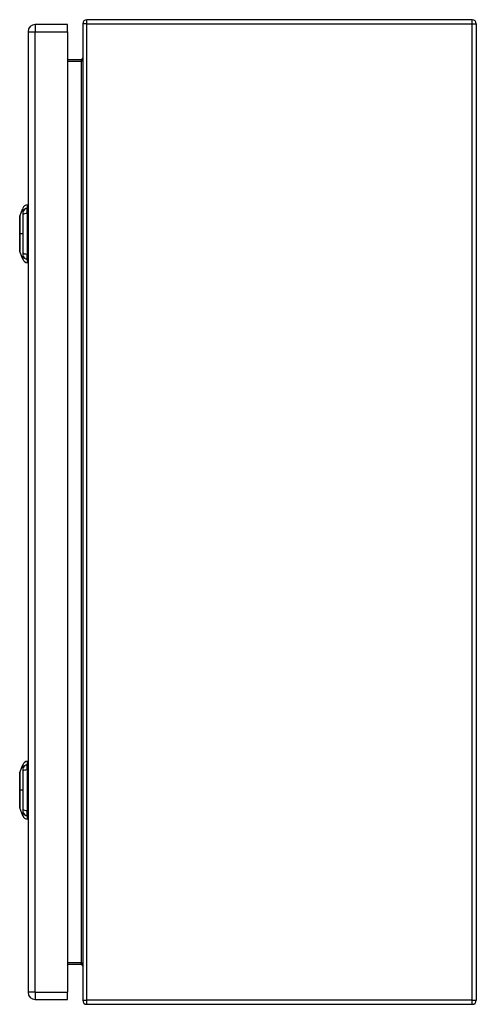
# Model space of a CAD drawing. Header units: inches. Extents: x 14 to 135, y 10 to 87.
# Tile 6 of 9: x 95 to 104, y 39 to 59. Entities that reach past the tile are written whole.
import ezdxf

# ---------------------------------------------------------------- set-up
doc = ezdxf.new("R2010")
doc.units = ezdxf.units.IN
doc.header["$MEASUREMENT"] = 0
doc.layers.add('Visible Edges(ANSI)', color=7, linetype='Continuous', lineweight=25)
doc.layers.add('Visible Tangent Edges(ANSI)', color=7, linetype='Continuous', lineweight=25)

msp = doc.modelspace()

# ---------------------------------------------------------------- linework, layer by layer
at = {"layer": 'Visible Edges(ANSI)'}
for p, q in [((103.803, 59.006), (95.971, 59.006)), ((95.575, 58.908), (94.921, 58.908)), ((95.575, 58.762), (95.575, 58.908)), ((95.887, 58.922), (95.887, 39.09)), ((103.887, 58.922), (103.887, 39.09)), ((94.775, 58.762), (94.775, 39.251)), ((95.575, 58.762), (95.575, 39.251)), ((95.856, 58.193), (95.575, 58.193)), ((94.76, 55.248), (94.76, 55.18)), ((94.605, 55.015), (94.667, 55.174)), ((94.76, 55.07), (94.76, 55.18)), ((94.76, 55.07), (94.76, 54.246)), ((94.667, 54.141), (94.605, 54.301)), ((94.76, 54.135), (94.76, 54.246)), ((94.76, 54.135), (94.76, 54.067)), ((94.605, 43.712), (94.667, 43.871)), ((94.76, 43.945), (94.76, 43.877)), ((94.76, 43.767), (94.76, 43.877)), ((94.76, 43.767), (94.76, 42.943)), ((94.667, 42.838), (94.605, 42.998)), ((94.76, 42.832), (94.76, 42.943)), ((94.76, 42.832), (94.76, 42.764)), ((95.575, 39.82), (95.856, 39.82)), ((95.575, 39.105), (95.575, 39.251)), ((94.921, 39.105), (95.575, 39.105)), ((95.971, 39.006), (103.803, 39.006))]:
    msp.add_line(p, q, dxfattribs=at)
at = {"layer": 'Visible Edges(ANSI)', "flags": 128}
for points in [[(94.605, 55.013), (94.605, 55.013), (94.605, 55.011), (94.605, 55.009), (94.605, 55.006), (94.605, 55.002), (94.605, 54.998), (94.605, 54.992), (94.605, 54.986), (94.605, 54.979), (94.605, 54.971), (94.605, 54.962), (94.605, 54.953), (94.605, 54.943), (94.605, 54.933), (94.605, 54.921), (94.605, 54.909), (94.605, 54.897), (94.605, 54.883), (94.605, 54.87), (94.605, 54.856), (94.605, 54.841), (94.605, 54.826), (94.605, 54.81), (94.605, 54.794), (94.605, 54.778), (94.605, 54.761), (94.605, 54.745), (94.605, 54.727), (94.605, 54.71), (94.605, 54.693), (94.605, 54.676), (94.605, 54.658), (94.605, 54.641), (94.605, 54.623), (94.605, 54.606), (94.605, 54.589), (94.605, 54.572), (94.605, 54.555), (94.605, 54.538), (94.605, 54.522), (94.605, 54.506), (94.605, 54.491), (94.605, 54.475), (94.605, 54.461), (94.605, 54.446), (94.605, 54.432), (94.605, 54.419), (94.605, 54.407), (94.605, 54.395), (94.605, 54.383), (94.605, 54.373), (94.605, 54.363), (94.605, 54.353), (94.605, 54.345), (94.605, 54.337), (94.605, 54.33), (94.605, 54.324), (94.605, 54.318), (94.605, 54.313), (94.605, 54.31), (94.605, 54.307), (94.605, 54.305), (94.605, 54.303), (94.605, 54.303)], [(94.605, 43.71), (94.605, 43.71), (94.605, 43.708), (94.605, 43.706), (94.605, 43.703), (94.605, 43.699), (94.605, 43.695), (94.605, 43.689), (94.605, 43.683), (94.605, 43.676), (94.605, 43.668), (94.605, 43.659), (94.605, 43.65), (94.605, 43.64), (94.605, 43.63), (94.605, 43.618), (94.605, 43.606), (94.605, 43.594), (94.605, 43.58), (94.605, 43.567), (94.605, 43.553), (94.605, 43.538), (94.605, 43.523), (94.605, 43.507), (94.605, 43.491), (94.605, 43.475), (94.605, 43.458), (94.605, 43.442), (94.605, 43.424), (94.605, 43.407), (94.605, 43.39), (94.605, 43.373), (94.605, 43.355), (94.605, 43.338), (94.605, 43.32), (94.605, 43.303), (94.605, 43.286), (94.605, 43.269), (94.605, 43.252), (94.605, 43.235), (94.605, 43.219), (94.605, 43.203), (94.605, 43.188), (94.605, 43.172), (94.605, 43.158), (94.605, 43.143), (94.605, 43.129), (94.605, 43.116), (94.605, 43.104), (94.605, 43.092), (94.605, 43.08), (94.605, 43.07), (94.605, 43.06), (94.605, 43.05), (94.605, 43.042), (94.605, 43.034), (94.605, 43.027), (94.605, 43.021), (94.605, 43.015), (94.605, 43.01), (94.605, 43.007), (94.605, 43.004), (94.605, 43.002), (94.605, 43), (94.605, 43)]]:
    msp.add_lwpolyline(points, dxfattribs=at)
at = {"layer": 'Visible Edges(ANSI)'}
for centre, radius, start, end in [((95.971, 58.922), 0.084, 90, 180), ((103.803, 58.922), 0.084, 0, 90), ((94.921, 58.762), 0.146, 90, 180), ((95.856, 58.224), 0.031, 270, 0), ((94.777, 55.132), 0.118, 98.6009, 158.7495), ((94.752, 55.189), 0.0394, 53.1301, 78.463), ((94.61, 55.013), 0.00492, 158.7495, 179.7912), ((94.61, 54.303), 0.00492, 180.2088, 201.2505), ((94.777, 54.184), 0.118, 201.2505, 261.3991), ((94.752, 54.126), 0.0394, 281.537, 306.8699), ((94.777, 43.829), 0.118, 98.6009, 158.7495), ((94.752, 43.886), 0.0394, 53.1301, 78.463), ((94.61, 43.71), 0.00492, 158.7495, 179.7912), ((94.61, 43), 0.00492, 180.2088, 201.2505), ((94.777, 42.881), 0.118, 201.2505, 261.3991), ((94.752, 42.823), 0.0394, 281.537, 306.8699), ((95.856, 39.789), 0.031, 0, 90), ((94.921, 39.251), 0.146, 180, 270), ((95.971, 39.09), 0.084, 180, 270), ((103.803, 39.09), 0.084, 270, 0)]:
    msp.add_arc(centre, radius, start, end, dxfattribs=at)
at = {"layer": 'Visible Tangent Edges(ANSI)'}
for p, q in [((95.971, 58.922), (95.971, 59.006)), ((103.803, 58.922), (103.803, 59.006)), ((94.921, 58.908), (94.921, 58.762)), ((95.971, 58.922), (95.887, 58.922)), ((95.971, 39.09), (95.971, 58.922)), ((95.971, 58.922), (103.803, 58.922)), ((103.803, 58.922), (103.887, 58.922)), ((103.803, 39.09), (103.803, 58.922)), ((94.775, 58.762), (94.921, 58.762)), ((94.921, 39.251), (94.921, 58.762)), ((94.921, 58.762), (95.575, 58.762)), ((95.575, 58.162), (95.856, 58.162)), ((95.856, 58.193), (95.856, 58.162)), ((95.856, 58.162), (95.856, 39.851)), ((94.605, 54.658), (94.605, 54.658)), ((94.667, 54.658), (94.605, 54.658)), ((94.605, 43.355), (94.605, 43.355)), ((94.667, 43.355), (94.605, 43.355)), ((95.856, 39.851), (95.575, 39.851)), ((95.856, 39.82), (95.856, 39.851)), ((94.921, 39.251), (94.775, 39.251)), ((94.921, 39.251), (94.921, 39.105)), ((94.921, 39.251), (95.575, 39.251)), ((95.887, 39.09), (95.971, 39.09)), ((95.971, 39.006), (95.971, 39.09)), ((103.803, 39.09), (95.971, 39.09)), ((103.803, 39.006), (103.803, 39.09)), ((103.803, 39.09), (103.887, 39.09))]:
    msp.add_line(p, q, dxfattribs=at)
at = {"layer": 'Visible Tangent Edges(ANSI)', "flags": 128}
for points in [[(94.605, 54.933), (94.605, 54.939), (94.605, 54.945), (94.605, 54.951), (94.605, 54.957), (94.605, 54.962), (94.605, 54.968), (94.605, 54.973), (94.605, 54.977), (94.605, 54.982), (94.605, 54.986), (94.605, 54.99), (94.605, 54.994), (94.605, 54.997), (94.605, 55), (94.605, 55.003), (94.605, 55.005), (94.605, 55.007), (94.605, 55.009), (94.605, 55.011), (94.605, 55.012), (94.605, 55.013), (94.605, 55.014), (94.605, 55.015), (94.605, 55.015)], [(94.667, 55.174), (94.667, 55.174), (94.667, 55.174), (94.667, 55.173), (94.667, 55.172), (94.667, 55.171), (94.667, 55.17), (94.667, 55.168), (94.667, 55.166), (94.667, 55.164), (94.667, 55.161), (94.667, 55.158), (94.667, 55.155), (94.666, 55.152), (94.666, 55.148), (94.666, 55.145), (94.666, 55.141), (94.666, 55.136), (94.666, 55.132), (94.666, 55.127), (94.666, 55.122), (94.666, 55.117), (94.666, 55.112), (94.666, 55.106), (94.666, 55.098)], [(94.666, 55.098), (94.666, 55.097), (94.666, 55.096), (94.666, 55.096), (94.666, 55.095), (94.666, 55.094), (94.666, 55.094), (94.666, 55.093), (94.666, 55.092), (94.666, 55.091), (94.666, 55.09), (94.666, 55.089), (94.666, 55.089), (94.666, 55.088), (94.666, 55.087), (94.666, 55.086), (94.666, 55.085), (94.666, 55.084), (94.666, 55.083), (94.666, 55.082), (94.666, 55.081), (94.666, 55.08), (94.666, 55.079), (94.666, 55.078), (94.666, 55.077)], [(94.666, 55.077), (94.666, 55.076), (94.666, 55.074), (94.666, 55.073), (94.666, 55.072), (94.666, 55.071), (94.666, 55.07), (94.666, 55.069), (94.666, 55.067), (94.666, 55.066), (94.666, 55.065), (94.666, 55.064), (94.666, 55.063), (94.666, 55.061), (94.666, 55.06), (94.666, 55.059), (94.666, 55.057), (94.666, 55.056), (94.666, 55.055), (94.666, 55.053), (94.666, 55.052), (94.666, 55.051), (94.666, 55.049), (94.666, 55.048), (94.666, 55.046)], [(94.666, 55.046), (94.666, 55.028), (94.666, 55.013), (94.666, 54.997), (94.666, 54.982), (94.666, 54.966), (94.666, 54.951), (94.666, 54.935), (94.666, 54.919), (94.666, 54.903), (94.666, 54.887), (94.666, 54.871), (94.667, 54.855), (94.667, 54.838), (94.667, 54.822), (94.667, 54.806), (94.667, 54.79), (94.667, 54.773), (94.667, 54.757), (94.667, 54.74), (94.667, 54.724), (94.667, 54.707), (94.667, 54.691), (94.667, 54.674), (94.667, 54.658)], [(94.605, 54.885), (94.605, 54.888), (94.605, 54.89), (94.605, 54.892), (94.605, 54.894), (94.605, 54.896), (94.605, 54.898), (94.605, 54.9), (94.605, 54.902), (94.605, 54.904), (94.605, 54.906), (94.605, 54.908), (94.605, 54.91), (94.605, 54.912), (94.605, 54.914), (94.605, 54.916), (94.605, 54.918), (94.605, 54.92), (94.605, 54.922), (94.605, 54.923), (94.605, 54.925), (94.605, 54.927), (94.605, 54.929), (94.605, 54.931), (94.605, 54.933)], [(94.605, 54.658), (94.605, 54.668), (94.605, 54.678), (94.605, 54.689), (94.605, 54.699), (94.605, 54.709), (94.605, 54.719), (94.605, 54.729), (94.605, 54.74), (94.605, 54.75), (94.605, 54.759), (94.605, 54.769), (94.605, 54.779), (94.605, 54.789), (94.605, 54.798), (94.605, 54.807), (94.605, 54.817), (94.605, 54.826), (94.605, 54.835), (94.605, 54.844), (94.605, 54.852), (94.605, 54.861), (94.605, 54.869), (94.605, 54.877), (94.605, 54.885)], [(94.605, 54.43), (94.605, 54.438), (94.605, 54.447), (94.605, 54.455), (94.605, 54.463), (94.605, 54.472), (94.605, 54.481), (94.605, 54.49), (94.605, 54.499), (94.605, 54.508), (94.605, 54.518), (94.605, 54.527), (94.605, 54.537), (94.605, 54.547), (94.605, 54.556), (94.605, 54.566), (94.605, 54.576), (94.605, 54.586), (94.605, 54.597), (94.605, 54.607), (94.605, 54.617), (94.605, 54.627), (94.605, 54.637), (94.605, 54.648), (94.605, 54.658)], [(94.667, 54.658), (94.667, 54.641), (94.667, 54.625), (94.667, 54.608), (94.667, 54.592), (94.667, 54.575), (94.667, 54.559), (94.667, 54.543), (94.667, 54.526), (94.667, 54.51), (94.667, 54.494), (94.667, 54.477), (94.667, 54.461), (94.666, 54.445), (94.666, 54.429), (94.666, 54.413), (94.666, 54.397), (94.666, 54.381), (94.666, 54.365), (94.666, 54.35), (94.666, 54.334), (94.666, 54.318), (94.666, 54.303), (94.666, 54.287), (94.666, 54.269)], [(94.605, 54.383), (94.605, 54.385), (94.605, 54.387), (94.605, 54.389), (94.605, 54.391), (94.605, 54.392), (94.605, 54.394), (94.605, 54.396), (94.605, 54.398), (94.605, 54.4), (94.605, 54.402), (94.605, 54.404), (94.605, 54.406), (94.605, 54.408), (94.605, 54.41), (94.605, 54.412), (94.605, 54.414), (94.605, 54.416), (94.605, 54.418), (94.605, 54.42), (94.605, 54.422), (94.605, 54.424), (94.605, 54.426), (94.605, 54.428), (94.605, 54.43)], [(94.605, 54.301), (94.605, 54.301), (94.605, 54.302), (94.605, 54.302), (94.605, 54.303), (94.605, 54.305), (94.605, 54.306), (94.605, 54.308), (94.605, 54.311), (94.605, 54.313), (94.605, 54.316), (94.605, 54.319), (94.605, 54.322), (94.605, 54.326), (94.605, 54.33), (94.605, 54.334), (94.605, 54.339), (94.605, 54.343), (94.605, 54.348), (94.605, 54.354), (94.605, 54.359), (94.605, 54.365), (94.605, 54.371), (94.605, 54.377), (94.605, 54.383)], [(94.666, 54.269), (94.666, 54.267), (94.666, 54.264), (94.666, 54.261), (94.666, 54.258), (94.666, 54.256), (94.666, 54.253), (94.666, 54.251), (94.666, 54.248), (94.666, 54.246), (94.666, 54.244), (94.666, 54.241), (94.666, 54.239), (94.666, 54.237), (94.666, 54.235), (94.666, 54.233), (94.666, 54.231), (94.666, 54.229), (94.666, 54.227), (94.666, 54.226), (94.666, 54.224), (94.666, 54.222), (94.666, 54.221), (94.666, 54.219), (94.666, 54.218)], [(94.666, 54.218), (94.666, 54.21), (94.666, 54.204), (94.666, 54.199), (94.666, 54.194), (94.666, 54.189), (94.666, 54.184), (94.666, 54.18), (94.666, 54.175), (94.666, 54.171), (94.666, 54.167), (94.666, 54.164), (94.667, 54.161), (94.667, 54.158), (94.667, 54.155), (94.667, 54.152), (94.667, 54.15), (94.667, 54.148), (94.667, 54.146), (94.667, 54.145), (94.667, 54.144), (94.667, 54.143), (94.667, 54.142), (94.667, 54.141), (94.667, 54.141)], [(94.667, 43.871), (94.667, 43.871), (94.667, 43.871), (94.667, 43.87), (94.667, 43.869), (94.667, 43.868), (94.667, 43.867), (94.667, 43.865), (94.667, 43.863), (94.667, 43.861), (94.667, 43.858), (94.667, 43.855), (94.667, 43.852), (94.666, 43.849), (94.666, 43.845), (94.666, 43.842), (94.666, 43.838), (94.666, 43.833), (94.666, 43.829), (94.666, 43.824), (94.666, 43.819), (94.666, 43.814), (94.666, 43.809), (94.666, 43.803), (94.666, 43.795)], [(94.605, 43.63), (94.605, 43.636), (94.605, 43.642), (94.605, 43.648), (94.605, 43.654), (94.605, 43.659), (94.605, 43.665), (94.605, 43.67), (94.605, 43.674), (94.605, 43.679), (94.605, 43.683), (94.605, 43.687), (94.605, 43.691), (94.605, 43.694), (94.605, 43.697), (94.605, 43.7), (94.605, 43.702), (94.605, 43.704), (94.605, 43.706), (94.605, 43.708), (94.605, 43.709), (94.605, 43.71), (94.605, 43.711), (94.605, 43.712), (94.605, 43.712)], [(94.605, 43.582), (94.605, 43.585), (94.605, 43.587), (94.605, 43.589), (94.605, 43.591), (94.605, 43.593), (94.605, 43.595), (94.605, 43.597), (94.605, 43.599), (94.605, 43.601), (94.605, 43.603), (94.605, 43.605), (94.605, 43.607), (94.605, 43.609), (94.605, 43.611), (94.605, 43.613), (94.605, 43.615), (94.605, 43.617), (94.605, 43.619), (94.605, 43.62), (94.605, 43.622), (94.605, 43.624), (94.605, 43.626), (94.605, 43.628), (94.605, 43.63)], [(94.666, 43.795), (94.666, 43.794), (94.666, 43.793), (94.666, 43.793), (94.666, 43.792), (94.666, 43.791), (94.666, 43.791), (94.666, 43.79), (94.666, 43.789), (94.666, 43.788), (94.666, 43.787), (94.666, 43.786), (94.666, 43.786), (94.666, 43.785), (94.666, 43.784), (94.666, 43.783), (94.666, 43.782), (94.666, 43.781), (94.666, 43.78), (94.666, 43.779), (94.666, 43.778), (94.666, 43.777), (94.666, 43.776), (94.666, 43.775), (94.666, 43.774)], [(94.666, 43.774), (94.666, 43.773), (94.666, 43.771), (94.666, 43.77), (94.666, 43.769), (94.666, 43.768), (94.666, 43.767), (94.666, 43.766), (94.666, 43.764), (94.666, 43.763), (94.666, 43.762), (94.666, 43.761), (94.666, 43.76), (94.666, 43.758), (94.666, 43.757), (94.666, 43.756), (94.666, 43.754), (94.666, 43.753), (94.666, 43.752), (94.666, 43.75), (94.666, 43.749), (94.666, 43.748), (94.666, 43.746), (94.666, 43.745), (94.666, 43.743)], [(94.666, 43.743), (94.666, 43.725), (94.666, 43.71), (94.666, 43.694), (94.666, 43.679), (94.666, 43.663), (94.666, 43.648), (94.666, 43.632), (94.666, 43.616), (94.666, 43.6), (94.666, 43.584), (94.666, 43.568), (94.667, 43.552), (94.667, 43.535), (94.667, 43.519), (94.667, 43.503), (94.667, 43.487), (94.667, 43.47), (94.667, 43.454), (94.667, 43.437), (94.667, 43.421), (94.667, 43.404), (94.667, 43.388), (94.667, 43.371), (94.667, 43.355)], [(94.605, 43.355), (94.605, 43.365), (94.605, 43.375), (94.605, 43.386), (94.605, 43.396), (94.605, 43.406), (94.605, 43.416), (94.605, 43.426), (94.605, 43.437), (94.605, 43.447), (94.605, 43.456), (94.605, 43.466), (94.605, 43.476), (94.605, 43.486), (94.605, 43.495), (94.605, 43.504), (94.605, 43.514), (94.605, 43.523), (94.605, 43.532), (94.605, 43.541), (94.605, 43.549), (94.605, 43.558), (94.605, 43.566), (94.605, 43.574), (94.605, 43.582)], [(94.605, 43.127), (94.605, 43.135), (94.605, 43.144), (94.605, 43.152), (94.605, 43.16), (94.605, 43.169), (94.605, 43.178), (94.605, 43.187), (94.605, 43.196), (94.605, 43.205), (94.605, 43.215), (94.605, 43.224), (94.605, 43.234), (94.605, 43.244), (94.605, 43.253), (94.605, 43.263), (94.605, 43.273), (94.605, 43.283), (94.605, 43.294), (94.605, 43.304), (94.605, 43.314), (94.605, 43.324), (94.605, 43.334), (94.605, 43.345), (94.605, 43.355)], [(94.667, 43.355), (94.667, 43.338), (94.667, 43.322), (94.667, 43.305), (94.667, 43.289), (94.667, 43.272), (94.667, 43.256), (94.667, 43.24), (94.667, 43.223), (94.667, 43.207), (94.667, 43.191), (94.667, 43.174), (94.667, 43.158), (94.666, 43.142), (94.666, 43.126), (94.666, 43.11), (94.666, 43.094), (94.666, 43.078), (94.666, 43.062), (94.666, 43.047), (94.666, 43.031), (94.666, 43.015), (94.666, 43), (94.666, 42.984), (94.666, 42.966)], [(94.605, 43.08), (94.605, 43.082), (94.605, 43.084), (94.605, 43.086), (94.605, 43.088), (94.605, 43.089), (94.605, 43.091), (94.605, 43.093), (94.605, 43.095), (94.605, 43.097), (94.605, 43.099), (94.605, 43.101), (94.605, 43.103), (94.605, 43.105), (94.605, 43.107), (94.605, 43.109), (94.605, 43.111), (94.605, 43.113), (94.605, 43.115), (94.605, 43.117), (94.605, 43.119), (94.605, 43.121), (94.605, 43.123), (94.605, 43.125), (94.605, 43.127)], [(94.605, 42.998), (94.605, 42.998), (94.605, 42.999), (94.605, 42.999), (94.605, 43), (94.605, 43.002), (94.605, 43.003), (94.605, 43.005), (94.605, 43.008), (94.605, 43.01), (94.605, 43.013), (94.605, 43.016), (94.605, 43.019), (94.605, 43.023), (94.605, 43.027), (94.605, 43.031), (94.605, 43.036), (94.605, 43.04), (94.605, 43.045), (94.605, 43.051), (94.605, 43.056), (94.605, 43.062), (94.605, 43.068), (94.605, 43.074), (94.605, 43.08)], [(94.666, 42.966), (94.666, 42.964), (94.666, 42.961), (94.666, 42.958), (94.666, 42.955), (94.666, 42.953), (94.666, 42.95), (94.666, 42.948), (94.666, 42.945), (94.666, 42.943), (94.666, 42.941), (94.666, 42.938), (94.666, 42.936), (94.666, 42.934), (94.666, 42.932), (94.666, 42.93), (94.666, 42.928), (94.666, 42.926), (94.666, 42.924), (94.666, 42.923), (94.666, 42.921), (94.666, 42.919), (94.666, 42.918), (94.666, 42.916), (94.666, 42.915)], [(94.666, 42.915), (94.666, 42.907), (94.666, 42.901), (94.666, 42.896), (94.666, 42.891), (94.666, 42.886), (94.666, 42.881), (94.666, 42.877), (94.666, 42.872), (94.666, 42.868), (94.666, 42.864), (94.666, 42.861), (94.667, 42.858), (94.667, 42.855), (94.667, 42.852), (94.667, 42.849), (94.667, 42.847), (94.667, 42.845), (94.667, 42.843), (94.667, 42.842), (94.667, 42.841), (94.667, 42.84), (94.667, 42.839), (94.667, 42.838), (94.667, 42.838)]]:
    msp.add_lwpolyline(points, dxfattribs=at)
at = {"layer": 'Visible Tangent Edges(ANSI)'}
for centre, major_axis, ratio, start_param, end_param in [((95.856, 58.224), (0, -0.062), 0.5, 0, 1.570796), ((94.78, 55.07), (-0.117, -0.016), 0.948273, 4.754759, 5.892029), ((94.78, 55.032), (-0.118, 0.005), 0.314585, 4.896593, 6.033863), ((94.78, 54.284), (-0.118, -0.005), 0.314585, 0.249322, 1.386592), ((94.78, 54.246), (-0.117, 0.016), 0.948273, 0.391156, 1.528426), ((94.78, 43.767), (-0.117, -0.016), 0.948273, 4.754759, 5.892029), ((94.78, 43.729), (-0.118, 0.005), 0.314585, 4.896593, 6.033863), ((94.78, 42.981), (-0.118, -0.005), 0.314585, 0.249322, 1.386592), ((94.78, 42.943), (-0.117, 0.016), 0.948273, 0.391156, 1.528426), ((95.856, 39.789), (0, 0.062), 0.5, 4.712389, 6.283185)]:
    msp.add_ellipse(centre, major_axis=major_axis, ratio=ratio, start_param=start_param, end_param=end_param, dxfattribs=at)

doc.saveas('drawing.dxf')
